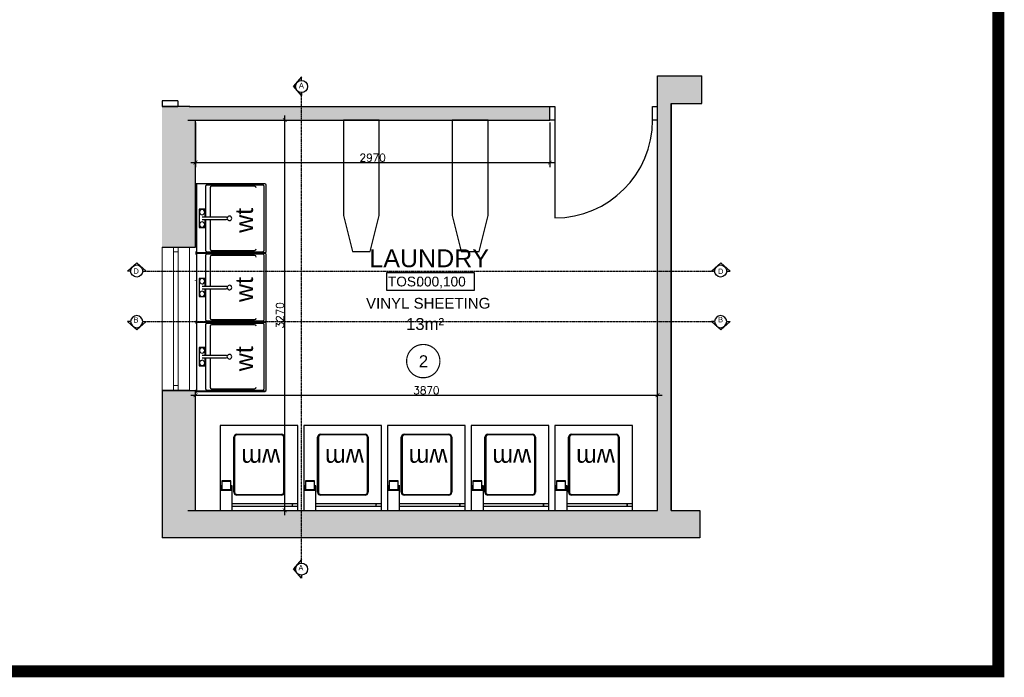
# Model space of a CAD drawing. Header units: millimetres. Extents: x -115474967 to 444143, y -74377 to 241828222.
# Tile 238 of 256: x -33800 to -25552, y 243116 to 248626. Entities that reach past the tile are written whole.
import ezdxf
from ezdxf.enums import TextEntityAlignment as Align

# ---------------------------------------------------------------- set-up
doc = ezdxf.new("R2010")
doc.units = ezdxf.units.MM
doc.header["$MEASUREMENT"] = 0
for name, pattern in [('Block C$0$DASHED2', [0.375, 0.25, -0.125]), ('CENTER2', [1.125, 0.75, -0.125, 0.125, -0.125]), ('DASHED2', [0.375, 0.25, -0.125])]:
    doc.linetypes.add(name, pattern=pattern)
for name, color, linetype in [('00-1 FloorFinish', 1, 'Continuous'), ('00-1 FloorLevel', 7, 'Continuous'), ('00-2 Sanitary', 8, 'Continuous'), ('00-2 Walls Exist', 7, 'Continuous'), ('A-DOOR NUMBERS', 7, 'Continuous'), ('DIMS-20', 9, 'Continuous'), ('DIMS-50', 9, 'Continuous'), ('EB Retained', 9, 'Continuous'), ('Paving', 253, 'Continuous'), ('TEXT-50', 2, 'Continuous'), ('TEXT-REFN', 5, 'Continuous'), ('WINDOWS_AND_DOORS', 1, 'Continuous')]:
    doc.layers.add(name, color=color, linetype=linetype)
doc.layers.add('00-1 Labels', color=4, linetype='Continuous', lineweight=35)
doc.layers.add('2 Windows', color=1, linetype='Continuous', lineweight=25)
doc.layers.add('0_cons_01', color=40, linetype='Continuous', lineweight=0, plot=False)
doc.styles.add('ARIAL', font='arial.ttf')
doc.styles.add('DIMS', font='simplex.shx')
doc.styles.add('TEXT-20', font='arial.ttf', dxfattribs={"height": 40})
doc.styles.add('TEXT-50', font='arial.ttf', dxfattribs={"height": 100})
doc.dimstyles.new('DIM-20', dxfattribs={"dimscale": 4, "dimtxt": 10, "dimasz": 8, "dimexe": 10, "dimexo": 5, "dimgap": 4, "dimtad": 1, "dimdec": 0, "dimrnd": 5, "dimdsep": 46, "dimtxsty": 'DIMS', "dimblk": 'ARCHTICK', "dimcen": 25, "dimdle": 10, "dimclrd": 9, "dimclre": 9, "dimclrt": 4, "dimadec": 0, "dimazin": 0, "dimtfac": 1, "dimtdec": 0, "dimtmove": 2, "dimatfit": 2, "dimfxl": 1, "dimtolj": 1, "dimtzin": 0, "dimarcsym": 0})

# ---------------------------------------------------------------- blocks, each defined once
blk = doc.blocks.new('Room Tags')
at = {"layer": '00-1 FloorLevel', "color": 2}
blk.add_lwpolyline([(-571, -76), (646, -76), (646, -325), (-571, -325)], close=True, dxfattribs=at)
at = {"layer": '00-1 FloorFinish', "style": 'ARIAL'}
blk.add_attdef('F-FINISH', text='', height=150, dxfattribs=at).set_placement((5, -578), align=Align.CENTER)
at = {"layer": '00-1 FloorLevel', "style": 'ARIAL'}
blk.add_text('TOS:', height=136.4, dxfattribs=at).set_placement((-557, -200), align=Align.MIDDLE_LEFT)
blk.add_attdef('000,000', text='', height=136, dxfattribs=at).set_placement((607, -200), align=Align.MIDDLE_RIGHT)
at = {"layer": '00-1 Labels', "style": 'ARIAL'}
for tag, p in [('ROOM1?', (19, 746)), ('ROOM2?', (19, 373)), ('ROOM3?', (19, 0))]:
    blk.add_attdef(tag, text='', height=250, dxfattribs=at).set_placement(p, align=Align.CENTER)
blk = doc.blocks.new('_ArchTick')
at = {"color": 0, "linetype": 'ByBlock', "const_width": 0.15}
blk.add_lwpolyline([(-0.5, -0.5), (0.5, 0.5)], dxfattribs=at)
blk = doc.blocks.new('*D319')
at = {"layer": 'Defpoints', "color": 0, "transparency": 16777216}
for p in [(-32411.9, 247784.9), (-31580.1, 247784.9), (-32411.9, 244514.9)]:
    blk.add_point(p, dxfattribs=at)
at = {"layer": 'DIMS-20', "color": 9, "lineweight": -2, "transparency": 16777216}
for p, q in [((-32391.9, 247784.9), (-31540.1, 247784.9)), ((-31580.1, 244474.9), (-31580.1, 247824.9)), ((-32391.9, 244514.9), (-31540.1, 244514.9))]:
    blk.add_line(p, q, dxfattribs=at)
at = {"layer": 'DIMS-20', "color": 9, "lineweight": -2, "transparency": 16777216, "xscale": 32, "yscale": 32, "zscale": 32}
for p, rotation in [((-31580.1, 247784.9), 90), ((-31580.1, 244514.9), 270)]:
    blk.add_blockref('_ArchTick', p, dxfattribs=dict(at, rotation=rotation))
at = {"layer": 'DIMS-20', "color": 4, "transparency": 16777216, "insert": (-31620.1, 246149.9), "char_height": 64, "attachment_point": 5, "rotation": 90, "style": 'DIMS'}
blk.add_mtext('\\A1;3270', dxfattribs=at)
blk = doc.blocks.new('*D443')
at = {"layer": 'Defpoints', "color": 0, "transparency": 16777216}
for p in [(-28458, 245479.8), (-32328, 245117.1), (-28458, 245117.1)]:
    blk.add_point(p, dxfattribs=at)
at = {"layer": 'DIMS-20', "color": 9, "lineweight": -2, "transparency": 16777216}
for p, q in [((-32368, 245479.8), (-28418, 245479.8)), ((-32328, 245137.1), (-32328, 245519.8)), ((-28458, 245137.1), (-28458, 245519.8))]:
    blk.add_line(p, q, dxfattribs=at)
at = {"layer": 'DIMS-20', "color": 9, "lineweight": -2, "transparency": 16777216, "xscale": 32, "yscale": 32, "zscale": 32, "rotation": 180}
blk.add_blockref('_ArchTick', (-32328, 245479.8), dxfattribs=at)
at = {"layer": 'DIMS-20', "color": 9, "lineweight": -2, "transparency": 16777216, "xscale": 32, "yscale": 32, "zscale": 32}
blk.add_blockref('_ArchTick', (-28458, 245479.8), dxfattribs=at)
at = {"layer": 'DIMS-20', "color": 4, "transparency": 16777216, "insert": (-30393, 245519.8), "char_height": 64, "attachment_point": 5, "style": 'DIMS'}
blk.add_mtext('\\A1;3870', dxfattribs=at)
blk = doc.blocks.new('*D444')
at = {"layer": 'Defpoints', "color": 0, "transparency": 16777216}
for p in [(-32328, 247784.9), (-29358.5, 247784.9), (-29358.5, 247429.7)]:
    blk.add_point(p, dxfattribs=at)
at = {"layer": 'DIMS-20', "color": 9, "lineweight": -2, "transparency": 16777216}
for p, q in [((-32328, 247764.9), (-32328, 247389.7)), ((-29358.5, 247764.9), (-29358.5, 247389.7)), ((-32368, 247429.7), (-29318.5, 247429.7))]:
    blk.add_line(p, q, dxfattribs=at)
at = {"layer": 'DIMS-20', "color": 9, "lineweight": -2, "transparency": 16777216, "xscale": 32, "yscale": 32, "zscale": 32, "rotation": 180}
blk.add_blockref('_ArchTick', (-32328, 247429.7), dxfattribs=at)
at = {"layer": 'DIMS-20', "color": 9, "lineweight": -2, "transparency": 16777216, "xscale": 32, "yscale": 32, "zscale": 32}
blk.add_blockref('_ArchTick', (-29358.5, 247429.7), dxfattribs=at)
at = {"layer": 'DIMS-20', "color": 4, "transparency": 16777216, "insert": (-30843.3, 247469.7), "char_height": 64, "attachment_point": 5, "style": 'DIMS'}
blk.add_mtext('\\A1;2970', dxfattribs=at)
blk = doc.blocks.new('A$C69671385')
at = {"layer": 'DIMS-50', "color": 3}
for p, q in [((0, 169), (262, 397)), ((524, 169), (262, 397)), ((88, 169), (0, 169)), ((426, 169), (524, 169))]:
    blk.add_line(p, q, dxfattribs=at)
at = {"layer": 'TEXT-REFN'}
blk.add_circle((257, 169), 169, dxfattribs=at)

msp = doc.modelspace()

# ---------------------------------------------------------------- hatches: boundary and pattern name
at = {"layer": 'EB Retained', "lineweight": 0, "true_color": 0xbababa}
h = msp.add_hatch(color=9, dxfattribs=at)
h.dxf.hatch_style = 1
h.paths.add_polyline_path([(-32328.00911, 245519.86175), (-32608.00911, 245519.86175), (-32608.00911, 244284.86175), (-28103.05352, 244284.86175), (-28103.05352, 244514.86175), (-28343.00911, 244514.86175), (-28343.00911, 247924.86175), (-28085.5757, 247924.86175), (-28085.5757, 248154.86175), (-28458.00911, 248154.86175), (-28458.00911, 244514.86175), (-32315.93814, 244514.86175), (-32328.00911, 244514.86175)])
h = msp.add_hatch(color=9, dxfattribs=at)
h.dxf.hatch_style = 1
h.paths.add_polyline_path([(-32608.00911, 247899.86175), (-32608.00911, 246719.86175), (-32328.00911, 246719.86175), (-32328.00911, 247784.86175), (-29358.50911, 247784.86175), (-29358.50911, 247899.86175), (-32378.00911, 247899.86175)])

# ---------------------------------------------------------------- linework, layer by layer
for p, q in [((-28458.00911, 244514.86175), (-28458.00911, 248154.86175)), ((-28458.00911, 244514.86175), (-28458.00911, 248154.86175)), ((-28458.00911, 248154.86175), (-28085.5757, 248154.86175)), ((-28085.5757, 247924.86175), (-28085.5757, 248154.86175)), ((-28343.00911, 247924.86175), (-28343.00911, 244514.86175)), ((-28343.00911, 247924.86175), (-28085.5757, 247924.86175)), ((-32608.00911, 246719.86175), (-32328.00911, 246719.86175)), ((-32608.00911, 245519.86175), (-32328.00911, 245519.86175)), ((-32608.00911, 245519.86175), (-32608.00911, 244284.86175)), ((-32315.93814, 244514.86175), (-28458.00911, 244514.86175)), ((-28343.00911, 244514.86175), (-28103.05352, 244514.86175)), ((-28103.05352, 244514.86175), (-28103.05352, 244284.86175)), ((-28103.05352, 244284.86175), (-32608.00911, 244284.86175))]:
    msp.add_line(p, q)
at = {"color": 1, "lineweight": 0}
for p, q in [((-32378.00911, 246719.86175), (-32608.00911, 246719.86175)), ((-32608.00911, 245519.86175), (-32608.00911, 246719.86175)), ((-32513.00911, 245559.86175), (-32513.00911, 246719.86175)), ((-32473.00911, 246719.86175), (-32473.00911, 245559.86175)), ((-32378.00911, 245519.86175), (-32378.00911, 246719.86175)), ((-32378.00911, 245519.86175), (-32608.00911, 245519.86175))]:
    msp.add_line(p, q, dxfattribs=at)
msp.add_point((-32378.00911, 247899.86175))
at = {"layer": '00-2 Sanitary'}
for p, q in [((-31747.37843, 247252.36175), (-32328.00911, 247252.36175)), ((-32319.58242, 247245.59621), (-32328.00911, 247245.59621)), ((-32328.00911, 247245.59621), (-32319.58242, 247245.59621)), ((-32319.58242, 247245.59621), (-32319.58242, 247226.99392)), ((-32319.58242, 247226.99392), (-32319.58242, 246696.70458)), ((-32244.01269, 247228.49517), (-32244.01269, 246971.37425)), ((-31764.96329, 247241.19264), (-32231.31403, 247241.19474)), ((-32205.02185, 247217.48292), (-32205.02185, 246971.37425)), ((-31832.14073, 247230.18292), (-32192.32185, 247230.18292)), ((-31761.67972, 247240.75666), (-31764.9633, 247241.19263)), ((-31758.62057, 247239.48642), (-31761.67972, 247240.75666)), ((-31755.99394, 247237.46832), (-31758.62057, 247239.48642)), ((-31753.97852, 247234.83963), (-31755.99394, 247237.46832)), ((-31752.7114, 247231.77919), (-31753.97852, 247234.83963)), ((-31752.27878, 247228.49517), (-31752.7114, 247231.77919)), ((-31752.27912, 246695.20333), (-31752.27912, 247228.49517)), ((-31734.67843, 246684.03675), (-31734.67843, 247239.66175)), ((-32247.19017, 247038.04925), (-32297.99017, 247038.04925)), ((-32297.99017, 247038.04925), (-32297.99017, 246885.64925)), ((-32272.59017, 247036.50479), (-32272.59429, 247036.50479)), ((-32247.19017, 246971.37425), (-32247.19017, 247038.04925)), ((-32328.00911, 247020.39052), (-32328.00911, 247022.39052)), ((-32272.59429, 246992.04283), (-32272.59017, 246992.04283)), ((-32271.11435, 246971.37425), (-32272.59017, 246971.37425)), ((-32272.59017, 246952.32425), (-32268.56782, 246952.32425)), ((-32262.71815, 246971.37425), (-32271.11435, 246971.37425)), ((-32268.56782, 246952.32425), (-32257.77475, 246952.32425)), ((-32249.40392, 246971.37425), (-32262.71815, 246971.37425)), ((-32257.77475, 246952.32425), (-32249.40392, 246952.32425)), ((-32097.97047, 246971.37425), (-32249.40392, 246971.37425)), ((-32249.40392, 246952.32425), (-32097.97047, 246952.32425)), ((-32247.19017, 246885.64925), (-32247.19017, 246952.329)), ((-32244.01269, 246952.33582), (-32244.01269, 246695.20333)), ((-32205.02185, 246952.41951), (-32205.02185, 246706.21558)), ((-32085.17213, 246971.37425), (-32097.97047, 246971.37425)), ((-32097.97047, 246952.32425), (-32083.95511, 246952.32425)), ((-32074.37906, 246971.37425), (-32085.17213, 246971.37425)), ((-32083.95511, 246952.32425), (-32073.67755, 246952.32425)), ((-32070.35671, 246971.37425), (-32074.37906, 246971.37425)), ((-32073.67755, 246952.32425), (-32070.35671, 246952.32425)), ((-32297.99017, 246885.64925), (-32247.19017, 246885.64925)), ((-32272.59017, 246931.65567), (-32272.59429, 246931.65567)), ((-32272.59429, 246887.19371), (-32272.59017, 246887.19371)), ((-32328.00911, 246678.10229), (-32319.58242, 246678.10229)), ((-32319.58242, 246678.10229), (-32328.00911, 246678.10229)), ((-31747.37843, 246672.61832), (-32328.00911, 246672.61832)), ((-31747.37843, 246672.61832), (-32328.00911, 246672.61832)), ((-32328.00911, 246671.33675), (-31747.37843, 246671.33675)), ((-32319.58242, 246665.85278), (-32328.00911, 246665.85278)), ((-32328.00911, 246665.85278), (-32319.58242, 246665.85278)), ((-32319.58242, 246696.70458), (-32319.58242, 246678.10229)), ((-32319.58242, 246665.85278), (-32319.58242, 246647.25049)), ((-32319.58242, 246647.25049), (-32319.58242, 246116.96115)), ((-32244.01269, 246648.75174), (-32244.01269, 246391.63082)), ((-32244.01249, 246695.20333), (-32243.57972, 246691.91666)), ((-32243.57972, 246691.91666), (-32242.31113, 246688.85396)), ((-32242.31113, 246688.85396), (-32240.29314, 246686.2239)), ((-32240.29314, 246686.2239), (-32237.66325, 246684.20568)), ((-32237.66325, 246684.20568), (-32234.60066, 246682.93682)), ((-32234.60066, 246682.93682), (-32231.31403, 246682.50377)), ((-32231.31403, 246682.50377), (-31764.96329, 246682.50587)), ((-31764.96329, 246661.44921), (-32231.31403, 246661.45131)), ((-32205.02185, 246637.7395), (-32205.02185, 246391.63082)), ((-32192.32185, 246693.51558), (-31832.14073, 246693.51558)), ((-31832.14073, 246650.4395), (-32192.32185, 246650.4395)), ((-31764.9633, 246682.50593), (-31761.6798, 246682.94197)), ((-31761.67972, 246661.01323), (-31764.9633, 246661.4492)), ((-31761.6798, 246682.94197), (-31758.62074, 246684.21225)), ((-31758.62057, 246659.74299), (-31761.67972, 246661.01323)), ((-31758.62074, 246684.21225), (-31755.99419, 246686.23035)), ((-31755.99394, 246657.72489), (-31758.62057, 246659.74299)), ((-31755.99419, 246686.23035), (-31753.97883, 246688.859)), ((-31753.97852, 246655.0962), (-31755.99394, 246657.72489)), ((-31753.97883, 246688.859), (-31752.71174, 246691.91938)), ((-31752.7114, 246652.03576), (-31753.97852, 246655.0962)), ((-31752.71174, 246691.91938), (-31752.27912, 246695.20333)), ((-31752.27878, 246648.75174), (-31752.7114, 246652.03576)), ((-31752.27912, 246115.4599), (-31752.27912, 246648.75174)), ((-31734.67843, 246104.29332), (-31734.67843, 246659.91832)), ((-32247.19017, 246458.30582), (-32297.99017, 246458.30582)), ((-32297.99017, 246458.30582), (-32297.99017, 246305.90582)), ((-32272.59017, 246456.76136), (-32272.59429, 246456.76136)), ((-32247.19017, 246391.63082), (-32247.19017, 246458.30582)), ((-32328.00911, 246440.6471), (-32328.00911, 246442.6471)), ((-32272.59429, 246412.2994), (-32272.59017, 246412.2994)), ((-32271.11435, 246391.63082), (-32272.59017, 246391.63082)), ((-32272.59017, 246372.58082), (-32268.56782, 246372.58082)), ((-32262.71815, 246391.63082), (-32271.11435, 246391.63082)), ((-32268.56782, 246372.58082), (-32257.77475, 246372.58082)), ((-32249.40392, 246391.63082), (-32262.71815, 246391.63082)), ((-32257.77475, 246372.58082), (-32249.40392, 246372.58082)), ((-32097.97047, 246391.63082), (-32249.40392, 246391.63082)), ((-32249.40392, 246372.58082), (-32097.97047, 246372.58082)), ((-32247.19017, 246305.90582), (-32247.19017, 246372.58557)), ((-32244.01269, 246372.59239), (-32244.01269, 246115.4599)), ((-32205.02185, 246372.67608), (-32205.02185, 246126.47215)), ((-32085.17213, 246391.63082), (-32097.97047, 246391.63082)), ((-32097.97047, 246372.58082), (-32083.95511, 246372.58082)), ((-32074.37906, 246391.63082), (-32085.17213, 246391.63082)), ((-32083.95511, 246372.58082), (-32073.67755, 246372.58082)), ((-32070.35671, 246391.63082), (-32074.37906, 246391.63082)), ((-32073.67755, 246372.58082), (-32070.35671, 246372.58082)), ((-32297.99017, 246305.90582), (-32247.19017, 246305.90582)), ((-32272.59017, 246351.91225), (-32272.59429, 246351.91225)), ((-32272.59429, 246307.45029), (-32272.59017, 246307.45029)), ((-32328.00911, 246098.35886), (-32319.58242, 246098.35886)), ((-32319.58242, 246098.35886), (-32328.00911, 246098.35886)), ((-31747.37843, 246092.8749), (-32328.00911, 246092.8749)), ((-32328.00911, 246091.59332), (-31747.37843, 246091.59332)), ((-32319.58242, 246086.10936), (-32328.00911, 246086.10936)), ((-32328.00911, 246086.10936), (-32319.58242, 246086.10936)), ((-32319.58242, 246116.96115), (-32319.58242, 246098.35886)), ((-32319.58242, 246086.10936), (-32319.58242, 246067.50706)), ((-32319.58242, 246067.50706), (-32319.58242, 245537.21773)), ((-32244.01269, 246069.00832), (-32244.01269, 245811.8874)), ((-32244.01249, 246115.4599), (-32243.57972, 246112.17323)), ((-32243.57972, 246112.17323), (-32242.31113, 246109.11053)), ((-32242.31113, 246109.11053), (-32240.29314, 246106.48047)), ((-32240.29314, 246106.48047), (-32237.66325, 246104.46226)), ((-32237.66325, 246104.46226), (-32234.60066, 246103.19339)), ((-32234.60066, 246103.19339), (-32231.31403, 246102.76034)), ((-32231.31403, 246102.76034), (-31764.96329, 246102.76244)), ((-31764.96329, 246081.70578), (-32231.31403, 246081.70788)), ((-32205.02185, 246057.99607), (-32205.02185, 245811.8874)), ((-32192.32185, 246113.77215), (-31832.14073, 246113.77215)), ((-31832.14073, 246070.69607), (-32192.32185, 246070.69607)), ((-31764.9633, 246102.7625), (-31761.6798, 246103.19854)), ((-31761.67972, 246081.2698), (-31764.9633, 246081.70577)), ((-31761.6798, 246103.19854), (-31758.62074, 246104.46882)), ((-31758.62057, 246079.99956), (-31761.67972, 246081.2698)), ((-31758.62074, 246104.46882), (-31755.99419, 246106.48692)), ((-31755.99394, 246077.98146), (-31758.62057, 246079.99956)), ((-31755.99419, 246106.48692), (-31753.97883, 246109.11557)), ((-31753.97852, 246075.35277), (-31755.99394, 246077.98146)), ((-31753.97883, 246109.11557), (-31752.71174, 246112.17596)), ((-31752.7114, 246072.29233), (-31753.97852, 246075.35277)), ((-31752.71174, 246112.17596), (-31752.27912, 246115.45991)), ((-31752.27878, 246069.00831), (-31752.7114, 246072.29233)), ((-31752.27912, 245535.71647), (-31752.27912, 246069.00832)), ((-31734.67843, 245524.5499), (-31734.67843, 246080.1749)), ((-32247.19017, 245878.5624), (-32297.99017, 245878.5624)), ((-32297.99017, 245878.5624), (-32297.99017, 245726.1624)), ((-32272.59017, 245877.01793), (-32272.59429, 245877.01793)), ((-32247.19017, 245811.8874), (-32247.19017, 245878.5624)), ((-32272.59429, 245832.55597), (-32272.59017, 245832.55597)), ((-32271.11435, 245811.8874), (-32272.59017, 245811.8874)), ((-32262.71815, 245811.8874), (-32271.11435, 245811.8874)), ((-32249.40392, 245811.8874), (-32262.71815, 245811.8874)), ((-32097.97047, 245811.8874), (-32249.40392, 245811.8874)), ((-32085.17213, 245811.8874), (-32097.97047, 245811.8874)), ((-32074.37906, 245811.8874), (-32085.17213, 245811.8874)), ((-32070.35671, 245811.8874), (-32074.37906, 245811.8874)), ((-32297.99017, 245726.1624), (-32247.19017, 245726.1624)), ((-32272.59017, 245772.16882), (-32272.59429, 245772.16882)), ((-32272.59429, 245727.70686), (-32272.59017, 245727.70686)), ((-32272.59017, 245792.8374), (-32268.56782, 245792.8374)), ((-32268.56782, 245792.8374), (-32257.77475, 245792.8374)), ((-32257.77475, 245792.8374), (-32249.40392, 245792.8374)), ((-32249.40392, 245792.8374), (-32097.97047, 245792.8374)), ((-32247.19017, 245726.1624), (-32247.19017, 245792.84215)), ((-32244.01269, 245792.84897), (-32244.01269, 245535.71647)), ((-32205.02185, 245792.93265), (-32205.02185, 245546.72872)), ((-32097.97047, 245792.8374), (-32083.95511, 245792.8374)), ((-32083.95511, 245792.8374), (-32073.67755, 245792.8374)), ((-32073.67755, 245792.8374), (-32070.35671, 245792.8374)), ((-32328.00911, 245518.61543), (-32319.58242, 245518.61543)), ((-32319.58242, 245518.61543), (-32328.00911, 245518.61543)), ((-31747.37843, 245512.8749), (-32328.00911, 245512.8749)), ((-32328.00911, 245511.8499), (-31747.37843, 245511.8499)), ((-32319.58242, 245506.10936), (-32328.00911, 245506.10936)), ((-32328.00911, 245506.10936), (-32319.58242, 245506.10936)), ((-32319.58242, 245537.21773), (-32319.58242, 245518.61543)), ((-32244.01249, 245535.71647), (-32243.57972, 245532.4298)), ((-32243.57972, 245532.4298), (-32242.31113, 245529.3671)), ((-32242.31113, 245529.3671), (-32240.29314, 245526.73704)), ((-32240.29314, 245526.73704), (-32237.66325, 245524.71883)), ((-32237.66325, 245524.71883), (-32234.60066, 245523.44996)), ((-32234.60066, 245523.44996), (-32231.31403, 245523.01691)), ((-32231.31403, 245523.01691), (-31764.96329, 245523.01901)), ((-32192.32185, 245534.02872), (-31832.14073, 245534.02872)), ((-31764.9633, 245523.01908), (-31761.6798, 245523.45512)), ((-31761.6798, 245523.45512), (-31758.62074, 245524.72539)), ((-31758.62074, 245524.72539), (-31755.99419, 245526.74349)), ((-31755.99419, 245526.74349), (-31753.97883, 245529.37214)), ((-31753.97883, 245529.37214), (-31752.71174, 245532.43253)), ((-31752.71174, 245532.43253), (-31752.27912, 245535.71648)), ((-31469.47044, 245226.06175), (-32120.44466, 245226.06175)), ((-32120.44466, 245226.06175), (-32120.44466, 244514.86175)), ((-31469.47044, 244514.86175), (-31469.47044, 245226.06175)), ((-30768.49622, 245226.06175), (-31419.47044, 245226.06175)), ((-31419.47044, 245226.06175), (-31419.47044, 244514.86175)), ((-30768.49622, 244514.86175), (-30768.49622, 245226.06175)), ((-30067.522, 245226.06175), (-30718.49622, 245226.06175)), ((-30718.49622, 245226.06175), (-30718.49622, 244514.86175)), ((-30067.522, 244514.86175), (-30067.522, 245226.06175)), ((-29366.54778, 245226.06175), (-30017.522, 245226.06175)), ((-30017.522, 245226.06175), (-30017.522, 244514.86175)), ((-29366.54778, 244514.86175), (-29366.54778, 245226.06175)), ((-28665.57356, 245226.06175), (-29316.54778, 245226.06175)), ((-29316.54778, 245226.06175), (-29316.54778, 244514.86175)), ((-28665.57356, 244514.86175), (-28665.57356, 245226.06175)), ((-31980.45142, 245153.03675), (-31607.54651, 245153.03675)), ((-31607.54651, 245146.68677), (-31980.45142, 245146.68677)), ((-31279.47721, 245153.03675), (-30906.57229, 245153.03675)), ((-30906.57229, 245146.68677), (-31279.47721, 245146.68677)), ((-30578.50299, 245153.03675), (-30205.59807, 245153.03675)), ((-30205.59807, 245146.68677), (-30578.50299, 245146.68677)), ((-29877.52877, 245153.03675), (-29504.62385, 245153.03675)), ((-29504.62385, 245146.68677), (-29877.52877, 245146.68677)), ((-29176.55455, 245153.03675), (-28803.64963, 245153.03675)), ((-28803.64963, 245146.68677), (-29176.55455, 245146.68677)), ((-32005.85147, 244667.2618), (-32005.85147, 245127.63671)), ((-31999.50149, 245127.63671), (-31999.50149, 244667.2618)), ((-31588.49648, 244667.26175), (-31588.49648, 245127.63675)), ((-31582.14651, 245127.63675), (-31582.14651, 244667.26175)), ((-31304.87725, 244667.2618), (-31304.87725, 245127.63671)), ((-31298.52727, 245127.63671), (-31298.52727, 244667.2618)), ((-30887.52227, 244667.26175), (-30887.52227, 245127.63675)), ((-30881.17229, 245127.63675), (-30881.17229, 244667.26175)), ((-30603.90303, 244667.2618), (-30603.90303, 245127.63671)), ((-30597.55306, 245127.63671), (-30597.55306, 244667.2618)), ((-30186.54805, 244667.26175), (-30186.54805, 245127.63675)), ((-30180.19807, 245127.63675), (-30180.19807, 244667.26175)), ((-29902.92881, 244667.2618), (-29902.92881, 245127.63671)), ((-29896.57884, 245127.63671), (-29896.57884, 244667.2618)), ((-29485.57383, 244667.26175), (-29485.57383, 245127.63675)), ((-29479.22385, 245127.63675), (-29479.22385, 244667.26175)), ((-29201.95459, 244667.2618), (-29201.95459, 245127.63671)), ((-29195.60462, 245127.63671), (-29195.60462, 244667.2618)), ((-28784.59961, 244667.26175), (-28784.59961, 245127.63675)), ((-28778.24963, 245127.63675), (-28778.24963, 244667.26175)), ((-32031.912, 244762.42449), (-32107.61333, 244762.42449)), ((-32107.61333, 244762.42449), (-32107.61333, 244686.22449)), ((-32107.61333, 244759.28163), (-32031.912, 244759.28163)), ((-32031.912, 244686.22449), (-32031.912, 244762.42449)), ((-31330.93778, 244762.42449), (-31406.63911, 244762.42449)), ((-31406.63911, 244762.42449), (-31406.63911, 244686.22449)), ((-31406.63911, 244759.28163), (-31330.93778, 244759.28163)), ((-31330.93778, 244686.22449), (-31330.93778, 244762.42449)), ((-30629.96356, 244762.42449), (-30705.66489, 244762.42449)), ((-30705.66489, 244762.42449), (-30705.66489, 244686.22449)), ((-30705.66489, 244759.28163), (-30629.96356, 244759.28163)), ((-30629.96356, 244686.22449), (-30629.96356, 244762.42449)), ((-29928.98935, 244762.42449), (-30004.69067, 244762.42449)), ((-30004.69067, 244762.42449), (-30004.69067, 244686.22449)), ((-30004.69067, 244759.28163), (-29928.98935, 244759.28163)), ((-29928.98935, 244686.22449), (-29928.98935, 244762.42449)), ((-29228.01513, 244762.42449), (-29303.71645, 244762.42449)), ((-29303.71645, 244762.42449), (-29303.71645, 244686.22449)), ((-29303.71645, 244759.28163), (-29228.01513, 244759.28163)), ((-29228.01513, 244686.22449), (-29228.01513, 244762.42449)), ((-32107.61333, 244720.74066), (-32120.44466, 244720.74066)), ((-32117.86497, 244720.77565), (-32117.86497, 244684.66)), ((-32117.86497, 244684.66), (-32021.722, 244684.66)), ((-32114.49153, 244686.22449), (-32114.49153, 244684.66)), ((-32025.09544, 244686.22449), (-32114.49153, 244686.22449)), ((-32019.14231, 244720.74066), (-32031.912, 244720.74066)), ((-32025.09544, 244684.66), (-32025.09544, 244686.22449)), ((-32021.722, 244684.66), (-32021.722, 244720.77565)), ((-32019.17583, 244514.86175), (-32019.17583, 244720.77565)), ((-31980.45143, 244648.21174), (-31607.5465, 244648.21174)), ((-31607.5465, 244641.86176), (-31980.45143, 244641.86176)), ((-31406.63911, 244720.74066), (-31419.47044, 244720.74066)), ((-31416.89075, 244720.77565), (-31416.89075, 244684.66)), ((-31416.89075, 244684.66), (-31320.74778, 244684.66)), ((-31413.51731, 244686.22449), (-31413.51731, 244684.66)), ((-31324.12122, 244686.22449), (-31413.51731, 244686.22449)), ((-31318.16809, 244720.74066), (-31330.93778, 244720.74066)), ((-31324.12122, 244684.66), (-31324.12122, 244686.22449)), ((-31320.74778, 244684.66), (-31320.74778, 244720.77565)), ((-31318.20161, 244514.86175), (-31318.20161, 244720.77565)), ((-31279.47721, 244648.21174), (-30906.57228, 244648.21174)), ((-30906.57228, 244641.86176), (-31279.47721, 244641.86176)), ((-30705.66489, 244720.74066), (-30718.49622, 244720.74066)), ((-30715.91653, 244720.77565), (-30715.91653, 244684.66)), ((-30715.91653, 244684.66), (-30619.77356, 244684.66)), ((-30712.54309, 244686.22449), (-30712.54309, 244684.66)), ((-30623.147, 244686.22449), (-30712.54309, 244686.22449)), ((-30617.19388, 244720.74066), (-30629.96356, 244720.74066)), ((-30623.147, 244684.66), (-30623.147, 244686.22449)), ((-30619.77356, 244684.66), (-30619.77356, 244720.77565)), ((-30617.22739, 244514.86175), (-30617.22739, 244720.77565)), ((-30578.50299, 244648.21174), (-30205.59806, 244648.21174)), ((-30205.59806, 244641.86176), (-30578.50299, 244641.86176)), ((-30004.69067, 244720.74066), (-30017.522, 244720.74066)), ((-30014.94231, 244720.77565), (-30014.94231, 244684.66)), ((-30014.94231, 244684.66), (-29918.79934, 244684.66)), ((-30011.56888, 244686.22449), (-30011.56888, 244684.66)), ((-29922.17278, 244686.22449), (-30011.56888, 244686.22449)), ((-29916.21966, 244720.74066), (-29928.98935, 244720.74066)), ((-29922.17278, 244684.66), (-29922.17278, 244686.22449)), ((-29918.79934, 244684.66), (-29918.79934, 244720.77565)), ((-29916.25318, 244514.86175), (-29916.25318, 244720.77565)), ((-29877.52878, 244648.21174), (-29504.62384, 244648.21174)), ((-29504.62384, 244641.86176), (-29877.52878, 244641.86176)), ((-29303.71645, 244720.74066), (-29316.54778, 244720.74066)), ((-29313.96809, 244720.77565), (-29313.96809, 244684.66)), ((-29313.96809, 244684.66), (-29217.82513, 244684.66)), ((-29310.59466, 244686.22449), (-29310.59466, 244684.66)), ((-29221.19856, 244686.22449), (-29310.59466, 244686.22449)), ((-29215.24544, 244720.74066), (-29228.01513, 244720.74066)), ((-29221.19856, 244684.66), (-29221.19856, 244686.22449)), ((-29217.82513, 244684.66), (-29217.82513, 244720.77565)), ((-29215.27896, 244514.86175), (-29215.27896, 244720.77565)), ((-29176.55456, 244648.21174), (-28803.64962, 244648.21174)), ((-28803.64962, 244641.86176), (-29176.55456, 244641.86176)), ((-31469.47044, 244570.02837), (-32019.17583, 244570.02837)), ((-31519.70007, 244565.64745), (-31515.35641, 244563.95971)), ((-31515.35641, 244563.95971), (-31511.01276, 244565.64745)), ((-30768.49622, 244570.02837), (-31318.20161, 244570.02837)), ((-30818.72585, 244565.64745), (-30814.38219, 244563.95971)), ((-30814.38219, 244563.95971), (-30810.03854, 244565.64745)), ((-30067.522, 244570.02837), (-30617.22739, 244570.02837)), ((-30117.75163, 244565.64745), (-30113.40798, 244563.95971)), ((-30113.40798, 244563.95971), (-30109.06432, 244565.64745)), ((-29366.54778, 244570.02837), (-29916.25318, 244570.02837)), ((-29416.77741, 244565.64745), (-29412.43376, 244563.95971)), ((-29412.43376, 244563.95971), (-29408.0901, 244565.64745)), ((-28665.57356, 244570.02837), (-29215.27896, 244570.02837)), ((-28715.80319, 244565.64745), (-28711.45954, 244563.95971)), ((-28711.45954, 244563.95971), (-28707.11588, 244565.64745)), ((-32120.44466, 244514.86175), (-31469.47044, 244514.86175)), ((-31469.47044, 244548.25695), (-32019.17583, 244548.25695)), ((-31519.70007, 244555.76917), (-31515.35641, 244554.08143)), ((-31515.35641, 244554.08143), (-31511.01276, 244555.76917)), ((-31419.47044, 244514.86175), (-30768.49622, 244514.86175)), ((-30768.49622, 244548.25695), (-31318.20161, 244548.25695)), ((-30818.72585, 244555.76917), (-30814.38219, 244554.08143)), ((-30814.38219, 244554.08143), (-30810.03854, 244555.76917)), ((-30718.49622, 244514.86175), (-30067.522, 244514.86175)), ((-30067.522, 244548.25695), (-30617.22739, 244548.25695)), ((-30117.75163, 244555.76917), (-30113.40798, 244554.08143)), ((-30113.40798, 244554.08143), (-30109.06432, 244555.76917)), ((-30017.522, 244514.86175), (-29366.54778, 244514.86175)), ((-29366.54778, 244548.25695), (-29916.25318, 244548.25695)), ((-29416.77741, 244555.76917), (-29412.43376, 244554.08143)), ((-29412.43376, 244554.08143), (-29408.0901, 244555.76917)), ((-29316.54778, 244514.86175), (-28665.57356, 244514.86175)), ((-28665.57356, 244548.25695), (-29215.27896, 244548.25695)), ((-28715.80319, 244555.76917), (-28711.45954, 244554.08143)), ((-28711.45954, 244554.08143), (-28707.11588, 244555.76917))]:
    msp.add_line(p, q, dxfattribs=at)
for points in [[(-30788.01976, 247784.86175), (-31088.01976, 247784.86175), (-31088.01976, 246984.86175), (-31013.01976, 246684.86175), (-30863.01976, 246684.86175), (-30788.01976, 246984.86175)], [(-29876.03038, 247784.86175), (-30176.03038, 247784.86175), (-30176.03038, 246984.86175), (-30101.03038, 246684.86175), (-29951.03038, 246684.86175), (-29876.03038, 246984.86175)]]:
    msp.add_lwpolyline(points, close=True, dxfattribs=at)
for centre, radius, start, end in [((-32192.32185, 247217.48292), 12.7, 90, 180), ((-31832.14073, 247217.48292), 12.7, 0, 90), ((-31747.37843, 247239.66175), 12.7, 0, 90), ((-32070.35671, 246961.84925), 9.525, 0, 105.000000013), ((-32070.35671, 246961.84925), 9.525, 270, 0), ((-32042.3835, 246961.84925), 19.1744, 0, 172.121894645), ((-32042.3835, 246961.84925), 19.1744, 187.878105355, 0), ((-32192.32185, 246706.21558), 12.7, 180, 270), ((-31832.14073, 246706.21558), 12.7, 270, 0), ((-32192.32185, 246637.7395), 12.7, 90, 180), ((-31832.14073, 246637.7395), 12.7, 0, 90), ((-31747.37843, 246684.03675), 12.7, 270, 0), ((-31747.37843, 246659.91832), 12.7, 0, 90), ((-32070.35671, 246382.10582), 9.525, 0, 105.000000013), ((-32070.35671, 246382.10582), 9.525, 270, 0), ((-32042.3835, 246382.10582), 19.1744, 0, 172.121894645), ((-32042.3835, 246382.10582), 19.1744, 187.878105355, 0), ((-32192.32185, 246126.47215), 12.7, 180, 270), ((-31832.14073, 246126.47215), 12.7, 270, 0), ((-32192.32185, 246057.99607), 12.7, 90, 180), ((-31832.14073, 246057.99607), 12.7, 0, 90), ((-31747.37843, 246104.29332), 12.7, 270, 0), ((-31747.37843, 246080.1749), 12.7, 0, 90), ((-32070.35671, 245802.3624), 9.525, 0, 105.000000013), ((-32070.35671, 245802.3624), 9.525, 270, 0), ((-32042.3835, 245802.3624), 19.1744, 0, 172.121894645), ((-32042.3835, 245802.3624), 19.1744, 187.878105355, 0), ((-32192.32185, 245546.72872), 12.7, 180, 270), ((-31832.14073, 245546.72872), 12.7, 270, 0), ((-31747.37843, 245524.5499), 12.7, 270, 0), ((-31980.45142, 245127.63671), 25.40004, 90, 180), ((-31980.45142, 245127.63671), 19.05007, 90, 180), ((-31607.54651, 245127.63675), 25.4, 0, 90), ((-31607.54651, 245127.63675), 19.05002, 0, 90), ((-31279.47721, 245127.63671), 25.40004, 90, 180), ((-31279.47721, 245127.63671), 19.05007, 90, 180), ((-30906.57229, 245127.63675), 25.4, 0, 90), ((-30906.57229, 245127.63675), 19.05002, 0, 90), ((-30578.50299, 245127.63671), 25.40004, 90, 180), ((-30578.50299, 245127.63671), 19.05007, 90, 180), ((-30205.59807, 245127.63675), 25.4, 0, 90), ((-30205.59807, 245127.63675), 19.05002, 0, 90), ((-29877.52877, 245127.63671), 25.40004, 90, 180), ((-29877.52877, 245127.63671), 19.05007, 90, 180), ((-29504.62385, 245127.63675), 25.4, 0, 90), ((-29504.62385, 245127.63675), 19.05002, 0, 90), ((-29176.55455, 245127.63671), 25.40004, 90, 180), ((-29176.55455, 245127.63671), 19.05007, 90, 180), ((-28803.64963, 245127.63675), 25.4, 0, 90), ((-28803.64963, 245127.63675), 19.05002, 0, 90), ((-31980.45143, 244667.2618), 25.40004, 180, 270), ((-31980.45143, 244667.2618), 19.05006, 180, 270), ((-31607.5465, 244667.26175), 25.39999, 270, 0), ((-31607.5465, 244667.26175), 19.05001, 270, 0), ((-31279.47721, 244667.2618), 25.40004, 180, 270), ((-31279.47721, 244667.2618), 19.05006, 180, 270), ((-30906.57228, 244667.26175), 25.39999, 270, 0), ((-30906.57228, 244667.26175), 19.05001, 270, 0), ((-30578.50299, 244667.2618), 25.40004, 180, 270), ((-30578.50299, 244667.2618), 19.05006, 180, 270), ((-30205.59806, 244667.26175), 25.39999, 270, 0), ((-30205.59806, 244667.26175), 19.05001, 270, 0), ((-29877.52878, 244667.2618), 25.40004, 180, 270), ((-29877.52878, 244667.2618), 19.05006, 180, 270), ((-29504.62384, 244667.26175), 25.39999, 270, 0), ((-29504.62384, 244667.26175), 19.05001, 270, 0), ((-29176.55456, 244667.2618), 25.40004, 180, 270), ((-29176.55456, 244667.2618), 19.05006, 180, 270), ((-28803.64962, 244667.26175), 25.39999, 270, 0), ((-28803.64962, 244667.26175), 19.05001, 270, 0)]:
    msp.add_arc(centre, radius, start, end, dxfattribs=at)
for centre, major_axis, ratio, start_param, end_param in [((-32272.59429, 247014.27381), (0, -22.23098), 0.9999999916, 3.14159254, 6.2831851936), ((-32272.59429, 247014.27381), (0, -22.23098), 0.9999999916, 0, 3.1415925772), ((-32272.59429, 246909.42469), (0, -22.23098), 0.9999999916, 3.1415925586, 6.2831852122), ((-32272.59429, 246909.42469), (0, -22.23098), 0.9999999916, 0, 3.1415925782), ((-32272.59429, 246434.53038), (0, -22.23098), 0.9999999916, 3.14159254, 6.2831851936), ((-32272.59429, 246434.53038), (0, -22.23098), 0.9999999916, 0, 3.1415925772), ((-32272.59429, 246329.68127), (0, -22.23098), 0.9999999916, 3.1415925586, 6.2831852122), ((-32272.59429, 246329.68127), (0, -22.23098), 0.9999999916, 0, 3.1415925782), ((-32272.59429, 245854.78695), (0, -22.23098), 0.9999999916, 3.14159254, 6.2831851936), ((-32272.59429, 245854.78695), (0, -22.23098), 0.9999999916, 0, 3.1415925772), ((-32272.59429, 245749.93784), (0, -22.23098), 0.9999999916, 3.1415925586, 6.2831852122), ((-32272.59429, 245749.93784), (0, -22.23098), 0.9999999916, 0, 3.1415925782), ((-31515.35641, 244565.87103), (-4.62242, 0), 0.1414212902, 2.7925268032, 6.6322511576), ((-30814.38219, 244565.87103), (-4.62242, 0), 0.1414212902, 2.7925268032, 6.6322511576), ((-30113.40798, 244565.87103), (-4.62242, 0), 0.1414212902, 2.7925268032, 6.6322511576), ((-29412.43376, 244565.87103), (-4.62242, 0), 0.1414212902, 2.7925268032, 6.6322511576), ((-28711.45954, 244565.87103), (-4.62242, 0), 0.1414212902, 2.7925268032, 6.6322511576), ((-31515.35641, 244555.99275), (-4.62242, 0), 0.1414212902, 2.7925268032, 6.6322511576), ((-30814.38219, 244555.99275), (-4.62242, 0), 0.1414212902, 2.7925268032, 6.6322511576), ((-30113.40798, 244555.99275), (-4.62242, 0), 0.1414212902, 2.7925268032, 6.6322511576), ((-29412.43376, 244555.99275), (-4.62242, 0), 0.1414212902, 2.7925268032, 6.6322511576), ((-28711.45954, 244555.99275), (-4.62242, 0), 0.1414212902, 2.7925268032, 6.6322511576)]:
    msp.add_ellipse(centre, major_axis=major_axis, ratio=ratio, start_param=start_param, end_param=end_param, dxfattribs=at)
for points in [[(-32231.31403, 247241.19517), (-32232.76136, 247241.1908), (-32235.57474, 247240.71135), (-32238.96081, 247238.84629), (-32241.32331, 247236.48269), (-32243.3619, 247233.2375), (-32244.00723, 247230.42737), (-32244.01403, 247228.49517)], [(-32231.31403, 246661.45174), (-32232.76136, 246661.44738), (-32235.57474, 246660.96793), (-32238.96081, 246659.10286), (-32241.32331, 246656.73926), (-32243.3619, 246653.49407), (-32244.00723, 246650.68394), (-32244.01403, 246648.75174)], [(-32231.31403, 246081.70832), (-32232.76136, 246081.70395), (-32235.57474, 246081.2245), (-32238.96081, 246079.35944), (-32241.32331, 246076.99583), (-32243.3619, 246073.75064), (-32244.00723, 246070.94051), (-32244.01403, 246069.00832)]]:
    msp.add_open_spline(points, degree=3, knots=[-1, -1, -1, -1, -0.7857142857, -0.5714285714, -0.4285714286, -0.2857142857, 0, 0, 0, 0], dxfattribs=at)
at = {"layer": '00-2 Walls Exist'}
for p, q in [((-32378.00911, 247899.86175), (-32608.00911, 247899.86175)), ((-32378.00911, 247899.86175), (-29358.50911, 247899.86175)), ((-28343.00911, 244514.86175), (-28343.00911, 247924.86175)), ((-32328.00911, 247784.86175), (-29358.50911, 247784.86175)), ((-32328.00911, 246719.86175), (-32328.00911, 247784.86175)), ((-32378.00911, 245519.86175), (-32608.00911, 245519.86175)), ((-32328.00911, 244514.86175), (-32328.00911, 245519.86175)), ((-32328.00911, 244514.86175), (-28458.00911, 244514.86175))]:
    msp.add_line(p, q, dxfattribs=at)
at = {"layer": '0_cons_01', "const_width": 100}
msp.add_lwpolyline([(-52573.99192, 243166.19105), (-25602.12905, 243166.19105), (-25602.12905, 254086.48825), (-52573.99192, 254086.48825)], close=True, dxfattribs=at)
at = {"layer": '2 Windows'}
for p, q in [((-32474.28818, 247946.37338), (-32608.00911, 247946.37338)), ((-32608.00911, 247946.37338), (-32608.00911, 247899.86175)), ((-32474.28818, 247946.37338), (-32474.28818, 247899.86175)), ((-32608.00911, 247899.86175), (-32474.28818, 247899.86175)), ((-29358.50911, 247899.86175), (-29318.50911, 247899.86175)), ((-29358.50911, 247784.86175), (-29358.50911, 247899.86175)), ((-29318.50911, 247899.86175), (-29318.50911, 247784.86175)), ((-28498.50911, 247784.86175), (-28498.50911, 247899.86175)), ((-28498.50911, 247899.86175), (-28458.50911, 247899.86175)), ((-28458.50911, 247784.86175), (-28458.50911, 247899.86175)), ((-29318.50911, 247784.86175), (-29358.50911, 247784.86175)), ((-29318.50911, 247784.86175), (-29318.50911, 246964.86175)), ((-28458.50911, 247784.86175), (-28498.50911, 247784.86175))]:
    msp.add_line(p, q, dxfattribs=at)
at = {"layer": '2 Windows', "linetype": 'Block C$0$DASHED2', "ltscale": 25, "const_width": 10}
msp.add_lwpolyline([(-30558.98108, 245765.50765, -0.4198727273), (-30416.84872, 245904.92538, -0.4156451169), (-30280.1345, 245762.1379, -0.4067331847), (-30419.33678, 245626.06415, -0.4146350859), (-30558.98108, 245765.50765)], format="xyb", dxfattribs=at)
at = {"layer": '2 Windows'}
msp.add_arc((-29318.50911, 247784.86175), 820, 270, 0, dxfattribs=at)
at = {"layer": 'Paving', "color": 8, "linetype": 'DASHED2', "lineweight": 0, "ltscale": 0.05}
msp.add_line((-31685.57356, 244284.86175), (-30250.57356, 244284.86175), dxfattribs=at)
at = {"layer": 'TEXT-REFN', "linetype": 'CENTER2', "ltscale": 0.6}
for points in [[(-31438.78282, 244103.19557), (-31438.78282, 248016.29093)], [(-32769.58019, 246520.18152), (-27979.04392, 246520.18152)], [(-32769.58019, 246096.55474), (-27979.04392, 246096.55474)]]:
    msp.add_lwpolyline(points, dxfattribs=at)
at = {"layer": 'WINDOWS_AND_DOORS', "linetype": 'Continuous', "lineweight": 0}
for points in [[(-32473.00911, 246679.86175), (-32473.00911, 246719.86175), (-32513.00911, 246719.86175), (-32513.00911, 246679.86175)], [(-32473.00911, 245519.86175), (-32473.00911, 245559.86175), (-32513.00911, 245559.86175), (-32513.00911, 245519.86175)]]:
    msp.add_lwpolyline(points, close=True, dxfattribs=at)

# ---------------------------------------------------------------- block references
ref = msp.add_blockref('Room Tags', (-30381.44066, 246552.3219), dxfattribs=dict(xscale=0.6000000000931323, yscale=0.6000000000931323, zscale=0.6000000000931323))
ref.add_attrib('ROOM3?', 'LAUNDRY', dxfattribs={"layer": '00-1 Labels', "height": 150, "style": 'ARIAL'}).set_placement((-30370.04066, 246552.3219), align=Align.CENTER)
ref.add_attrib('000,000', '000,100', dxfattribs={"layer": '00-1 FloorLevel', "height": 81.818182, "style": 'ARIAL'}).set_placement((-30063.80469, 246432.21615), align=Align.MIDDLE_RIGHT)
ref.add_attrib('F-FINISH', 'VINYL SHEETING', dxfattribs={"layer": '00-1 FloorFinish', "height": 90, "style": 'ARIAL'}).set_placement((-30378.39213, 246205.52238), align=Align.CENTER)
at = {"layer": 'DIMS-50', "color": 3, "yscale": 0.3000000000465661}
for p, xscale, zscale, rotation in [((-31388.17238, 247989.83443), 0.3000000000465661, 0.3000000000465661, 89.99999999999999), ((-32897.25753, 246147.16518), -0.3000000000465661, 0.3, 180), ((-28005.50042, 246147.16518), -0.3000000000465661, 0.3, 180), ((-31388.17238, 243945.92654), 0.3000000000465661, 0.3000000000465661, 89.99999999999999)]:
    msp.add_blockref('A$C69671385', p, dxfattribs=dict(at, xscale=xscale, zscale=zscale, rotation=rotation))
at = {"layer": 'DIMS-50', "color": 3, "xscale": 0.3000000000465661, "yscale": 0.3000000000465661, "zscale": 0.3000000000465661}
for p in [(-32897.25753, 246469.57108), (-28005.50042, 246469.57108)]:
    msp.add_blockref('A$C69671385', p, dxfattribs=at)

# ---------------------------------------------------------------- texts
at = {"layer": 'A-DOOR NUMBERS', "color": 1, "char_height": 100, "width": 1949.9798819, "attachment_point": 1, "style": 'ARIAL'}
for s, insert in [('13m²', (-30563.53741, 246126.56162)), ('2', (-30456.58144, 245814.57914))]:
    msp.add_mtext(s, dxfattribs=dict(at, insert=insert))
at = {"layer": 'TEXT-50', "linetype": 'Continuous', "lineweight": 0, "char_height": 150, "width": 497.4794999, "attachment_point": 9, "line_spacing_factor": 0.938532, "style": 'TEXT-50'}
for s, insert, rotation in [('wt', (-31843.98951, 247049.83476), 90), ('wt', (-31843.98951, 246470.09134), 90), ('wt', (-31843.98951, 245890.34791), 90), ('wm', (-31943.86186, 245029.19358), 180), ('wm', (-31242.88765, 245029.19358), 180), ('wm', (-30541.91343, 245029.19358), 180), ('wm', (-29840.93921, 245029.19358), 180), ('wm', (-29139.96499, 245029.19358), 180)]:
    msp.add_mtext(s, dxfattribs=dict(at, insert=insert, rotation=rotation))
at = {"layer": 'TEXT-REFN', "color": 2, "linetype": 'Continuous', "style": 'TEXT-20'}
for s, p in [('A', (-31461.48457, 248052.33029)), ('D', (-32847.08371, 246497.59954)), ('D', (-27950.25673, 246495.3706)), ('B', (-32847.08371, 246088.67519)), ('B', (-27950.25673, 246090.90413)), ('A', (-31465.48797, 244011.40368))]:
    msp.add_text(s, height=45, dxfattribs=at).set_placement(p)

# ---------------------------------------------------------------- dimensions: what is measured, and where the dimension line sits
at = {"layer": 'DIMS-20'}
for base, p1, p2, angle, picture, middle in [((-31580.12973, 247784.86175), (-32411.86494, 244514.86175), (-32411.86494, 247784.86175), 90, '*D319', (-31620.12973, 246149.86175)), ((-29358.5091096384, 247429.650085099), (-32328.0091096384, 247784.8617516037), (-29358.5091096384, 247784.8617516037), 180, '*D444', (-30843.2591096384, 247469.650085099)), ((-28458.00911, 245479.8155), (-32328.00911, 245117.05558), (-28458.00911, 245117.05558), 180, '*D443', (-30393.00911, 245519.8155))]:
    dim = msp.add_linear_dim(base=base, p1=p1, p2=p2, angle=angle, dimstyle='DIM-20', override={"dimtxt": 16, "dimgap": 2}, dxfattribs=at)
    dim.commit()
    dim.dimension.update_dxf_attribs({"geometry": picture, "text_midpoint": middle})

doc.saveas('drawing.dxf')
